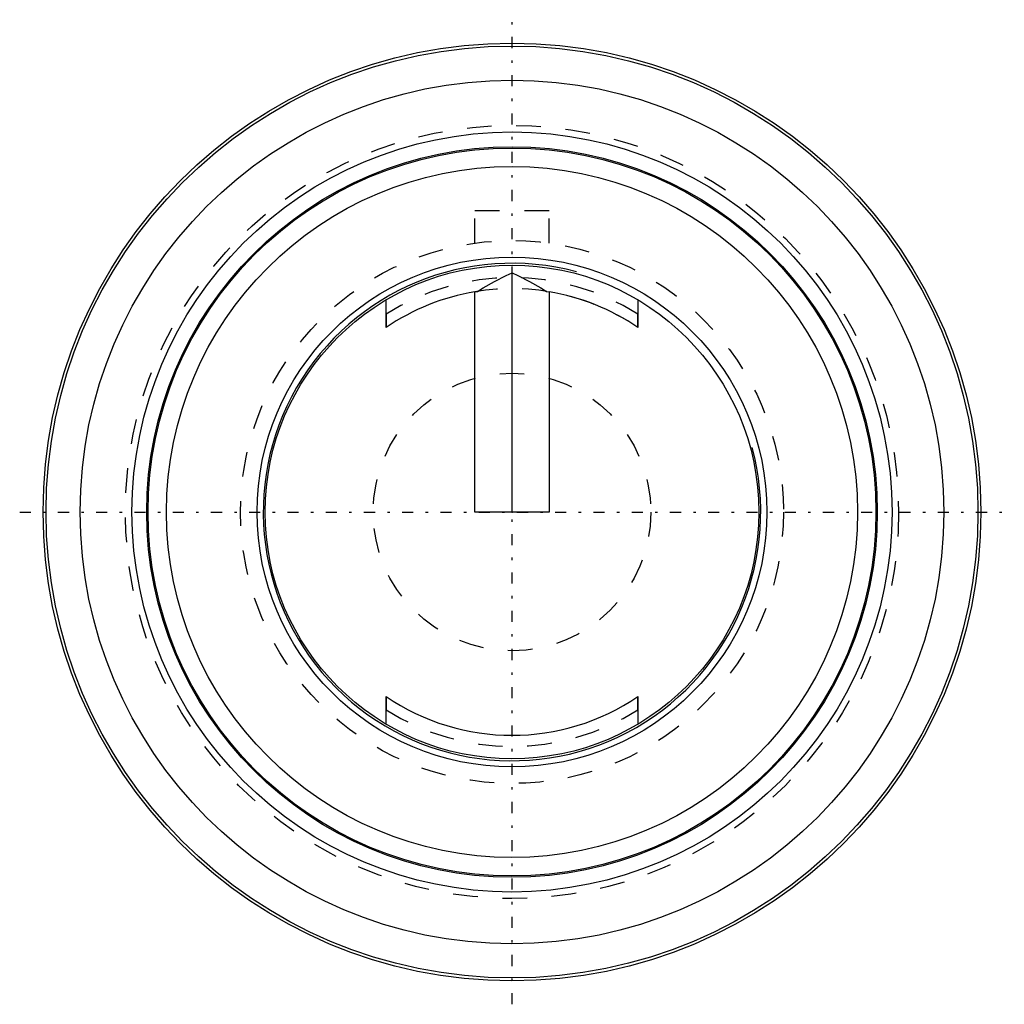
# Model space of a CAD drawing. Extents: x -20 to 20, y -20 to 20.
import ezdxf

# ---------------------------------------------------------------- set-up
doc = ezdxf.new("R2010")
doc.units = 0
doc.linetypes.add('CENTER', pattern=[1.5, 0.45, -0.5, 0.05, -0.5])
doc.linetypes.add('DASHED', pattern=[2, 1, -1])
for name, color, linetype in [('AM_0', 7, 'CONTINUOUS'), ('AM_10', 7, 'CONTINUOUS'), ('AM_3', 7, 'DASHED'), ('AM_7', 7, 'CENTER'), ('CONNECTIONPOINTS', 1, 'CONTINUOUS')]:
    doc.layers.add(name, color=color, linetype=linetype)

msp = doc.modelspace()

# ---------------------------------------------------------------- linework, layer by layer
at = {"layer": 'AM_0', "color": 7, "linetype": 'CONTINUOUS'}
for p, q in [((0, 0), (0, 9.698)), ((-1.5, 8.925), (-1.393, 8.942)), ((-1.5, 0), (-1.5, 8.925)), ((1.393, 8.942), (1.5, 8.925)), ((1.5, 8.925), (1.5, 0)), ((-5.1, 7.476), (-5.1, 8.602)), ((5.1, 8.602), (5.1, 7.476)), ((1.5, 0), (-1.5, 0)), ((-5.1, -8.602), (-5.1, -7.476)), ((5.1, -7.476), (5.1, -8.602))]:
    msp.add_line(p, q, dxfattribs=at)
for points in [[(-1.393, 8.942), (-1.168, 9.079), (-0.71, 9.34), (-0.24, 9.583), (0, 9.698)], [(0, 9.698), (0.24, 9.583), (0.71, 9.34), (1.168, 9.079), (1.393, 8.942)]]:
    msp.add_lwpolyline(points, dxfattribs=at)
for radius in [19, 18.882, 17.5, 15.4, 14.8, 14.75, 14, 10.33, 10]:
    msp.add_circle((0, 0), radius, dxfattribs=at)
for start, end in [(99.5406, 124.3007), (55.6993, 80.4594), (235.6993, 304.3007)]:
    msp.add_arc((0, 0), 9.05, start, end, dxfattribs=at)
at = {"layer": 'AM_10', "color": 7, "linetype": 'CONTINUOUS'}
msp.add_arc((0, 0), 10.08, 75, 15, dxfattribs=at)
at = {"layer": 'AM_3', "color": 6, "linetype": 'DASHED'}
for p, q in [((1.5, 12.2), (-1.5, 12.2)), ((-1.5, 10.897), (-1.5, 12.2)), ((1.5, 10.897), (1.5, 12.2)), ((-5.1, 8.015), (-5.1, 7.476)), ((5.1, 7.476), (5.1, 8.015)), ((-5.1, -7.476), (-5.1, -8.015)), ((5.1, -8.015), (5.1, -7.476))]:
    msp.add_line(p, q, dxfattribs=at)
for radius in [15.666, 11, 5.625]:
    msp.add_circle((0, 0), radius, dxfattribs=at)
for radius, start, end in [(9.5, 57.5311, 122.4689), (9.05, 55.6993, 99.5406), (9.5, 237.5311, 302.4689)]:
    msp.add_arc((0, 0), radius, start, end, dxfattribs=at)
at = {"layer": 'AM_7', "color": 4, "linetype": 'CENTER'}
for p, q in [((0, -19.95), (0, 19.95)), ((-19.95, 0), (19.95, 0))]:
    msp.add_line(p, q, dxfattribs=at)
at = {"layer": 'CONNECTIONPOINTS', "color": 1, "linetype": 'CONTINUOUS'}
msp.add_point((0, 0), dxfattribs=at)

doc.saveas('drawing.dxf')
